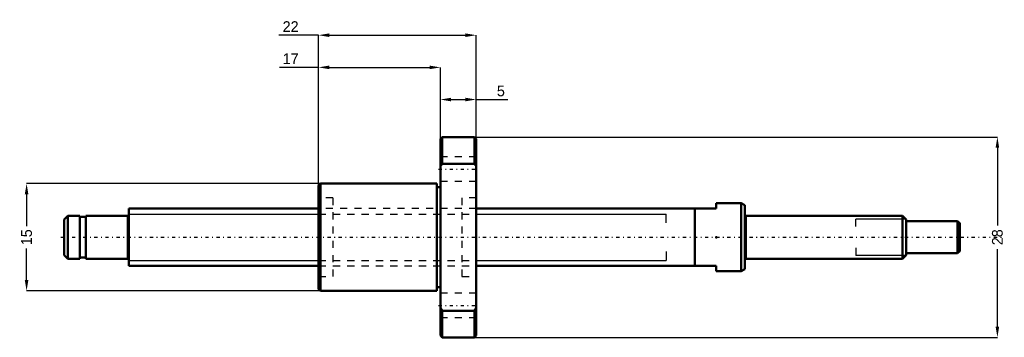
# Model space of a CAD drawing. Header units: millimetres. Extents: x -15 to 122, y -14 to 30.
import ezdxf

# ---------------------------------------------------------------- set-up
doc = ezdxf.new("R2010")
doc.units = ezdxf.units.MM
doc.linetypes.add('Center', pattern=[1.5, 0.45, -0.5, 0.05, -0.5])
doc.linetypes.add('Dashed', pattern=[2, 1, -1])
for name, color, linetype, lineweight in [('2d ConnectionPoints', 7, 'Continuous', 50), ('AM_0', 7, 'Continuous', 50), ('AM_4', 3, 'Continuous', 25), ('AM_5', 3, 'Continuous', 25), ('AM_7', 7, 'Center', 25), ('AM_9', 6, 'Dashed', 25)]:
    doc.layers.add(name, color=color, linetype=linetype, lineweight=lineweight)
doc.dimstyles.new('ISO-25', dxfattribs={"dimtxt": 2.5, "dimasz": 2.5, "dimexe": 1.25, "dimexo": 0.625, "dimtad": 1, "dimtxsty": 'Standard', "dimcen": 2.5, "dimadec": 0, "dimazin": 0, "dimtfac": 1, "dimtmove": 0, "dimatfit": 3, "dimfxl": 0, "dimarcsym": 0})

# ---------------------------------------------------------------- blocks, each defined once
blk = doc.blocks.new('1_BNK_0802_3RRG0_125LC5YRR_Nut_0_in_BNK0802_3RRG0_125LC5Y_48_5__4')
at = {"layer": 'AM_0'}
for p, q in [((43.75, 14), (43.5, 13.75)), ((43.5, 13.75), (43.5, -13.75)), ((48.25, 14), (43.75, 14)), ((43.75, 14), (43.75, 10.28)), ((48.5, 13.75), (48.25, 14)), ((48.25, 14), (48.25, 10.28)), ((48.5, 13.75), (48.5, -13.75)), ((43.5, 9.94), (43.75, 10.28)), ((43.75, 10.28), (48.25, 10.28)), ((48.25, 10.28), (48.5, 9.94)), ((26.75, 7.5), (26.5, 7.25)), ((26.5, 7.25), (26.5, -7.25)), ((43, 7.5), (26.75, 7.5)), ((26.75, 7.5), (26.75, -7.5)), ((43, 7.5), (43, -7.5)), ((43.5, 7), (43, 7)), ((26.5, -7.25), (26.75, -7.5)), ((26.75, -7.5), (43, -7.5)), ((43, -7), (43.5, -7)), ((43.75, -10.28), (43.5, -9.94)), ((48.25, -10.28), (43.75, -10.28)), ((43.75, -10.28), (43.75, -14)), ((48.5, -9.94), (48.25, -10.28)), ((48.25, -10.28), (48.25, -14)), ((43.5, -13.75), (43.75, -14)), ((43.75, -14), (48.25, -14)), ((48.25, -14), (48.5, -13.75))]:
    blk.add_line(p, q, dxfattribs=at)
at = {"layer": 'AM_7'}
for p, q in [((43.25, 9.53), (48.75, 9.53)), ((43.25, -9.53), (48.75, -9.53))]:
    blk.add_line(p, q, dxfattribs=at)
at = {"layer": 'AM_9'}
for p, q in [((48.5, 11.23), (43.5, 11.23)), ((43.5, 7.83), (48.5, 7.83)), ((28.5, 5.5), (26.5, 5.5)), ((28.5, 5.5), (28.5, -5.5)), ((46.5, 5.5), (46.5, -5.5)), ((48.5, 5.5), (46.5, 5.5)), ((46.5, 4), (28.5, 4)), ((28.5, -4), (46.5, -4)), ((26.5, -5.5), (28.5, -5.5)), ((46.5, -5.5), (48.5, -5.5)), ((48.5, -7.83), (43.5, -7.83)), ((43.5, -11.23), (48.5, -11.23))]:
    blk.add_line(p, q, dxfattribs=at)
blk = doc.blocks.new('2_BNK_0802_3RRG0_125LC5Y_Shaft_0_in_BNK0802_3RRG0_125LC5Y_48_5__4')
at = {"layer": 'AM_0'}
for p, q in [((85.5, 4.75), (82, 4.75)), ((82, 4.75), (82, 4)), ((85.5, 4.75), (85.5, -4.75)), ((86, 4.461), (85.5, 4.75)), ((86, 4.461), (86, -4.461)), ((-8.5, 3), (-9, 2.5)), ((-8.5, 3), (-8.5, -3)), ((-6.8, 3), (-8.5, 3)), ((-6.8, 3), (-6.8, -3)), ((-6, 2.85), (-6.8, 2.85)), ((-6, 3), (-6, -3)), ((-0.2, 3), (-6, 3)), ((0, 4), (0, -4)), ((26.5, 4), (0, 4)), ((82, 4), (48.5, 4)), ((79, 4), (79, -4)), ((108, 3), (86.2, 3)), ((108.5, 2.5), (108, 3)), ((108, 3), (108, -3)), ((-9, 2.5), (-9, -2.5)), ((108.5, 2.5), (108.5, -2.5)), ((115.7, 2.25), (108.5, 2.25)), ((116, 1.95), (115.7, 2.25)), ((115.7, 2.25), (115.7, -2.25)), ((116, 1.95), (116, -1.95)), ((-9, -2.5), (-8.5, -3)), ((108, -3), (108.5, -2.5)), ((108.5, -2.25), (115.7, -2.25)), ((115.7, -2.25), (116, -1.95)), ((-8.5, -3), (-6.8, -3)), ((-6.8, -2.85), (-6, -2.85)), ((-6, -3), (-0.2, -3)), ((0, -4), (26.5, -4)), ((48.5, -4), (82, -4)), ((82, -4), (82, -4.75)), ((86.2, -3), (108, -3)), ((82, -4.75), (85.5, -4.75)), ((85.5, -4.75), (86, -4.461))]:
    blk.add_line(p, q, dxfattribs=at)
for centre, start, end in [((-0.2, 3.2), 270, 360), ((86.2, 3.2), 180, 270), ((-0.2, -3.2), 0, 90), ((86.2, -3.2), 90, 180)]:
    blk.add_arc(centre, 0.2, start, end, dxfattribs=at)
at = {"layer": 'AM_4'}
for p, q in [((-0.2, 3), (-0.2, -3)), ((86.2, 3), (86.2, -3))]:
    blk.add_line(p, q, dxfattribs=at)
at = {"layer": 'AM_5'}
for p, q in [((0, 3.233), (26.5, 3.233)), ((48.5, 3.233), (75, 3.233)), ((75, 2), (75, 3.233)), ((108.46, 2.54), (101.5, 2.54)), ((101.5, 1.5), (101.5, 2.54)), ((75, -2), (75, -3.233)), ((101.5, -1.5), (101.5, -2.54)), ((108.46, -2.54), (101.5, -2.54)), ((0, -3.233), (26.5, -3.233)), ((48.5, -3.233), (75, -3.233))]:
    blk.add_line(p, q, dxfattribs=at)
at = {"layer": 'AM_5', "linetype": 'Dashed'}
for p, q in [((26.5, 3.233), (48.5, 3.233)), ((26.5, -3.233), (48.5, -3.233))]:
    blk.add_line(p, q, dxfattribs=at)
at = {"layer": 'AM_7'}
blk.add_line((-9.45, 0), (121.8, 0), dxfattribs=at)
at = {"layer": 'AM_9'}
for p, q in [((48.5, 4), (26.5, 4)), ((26.5, -4), (48.5, -4))]:
    blk.add_line(p, q, dxfattribs=at)
blk = doc.blocks.new('*D3')
at = {"layer": 'AM_5', "color": 0, "lineweight": -2}
for p, q in [((26.75, 7.5), (-14.25, 7.5)), ((-14.25, 6), (-14.25, 1.56)), ((-14.25, -6), (-14.25, -1.56)), ((26.75, -7.5), (-14.25, -7.5))]:
    blk.add_line(p, q, dxfattribs=at)
at = {"layer": 'AM_5', "color": 0}
for points in [[(-14, 6), (-14.5, 6), (-14.25, 7.5)], [(-14.5, -6), (-14, -6), (-14.25, -7.5)]]:
    blk.add_solid(points, dxfattribs=at)
at = {"layer": 'Defpoints', "color": 0}
for p in [(26.75, 7.5), (-14.25, -7.5), (26.75, -7.5)]:
    blk.add_point(p, dxfattribs=at)
at = {"layer": 'AM_5', "color": 0, "insert": (-14.25, 0), "char_height": 1.5, "attachment_point": 5, "rotation": 90}
blk.add_mtext('15', dxfattribs=at)
blk = doc.blocks.new('*D4')
at = {"layer": 'AM_5', "color": 0, "lineweight": -2}
for p, q in [((48.25, 14), (121.25, 14)), ((121.25, 12.5), (121.25, 1.66)), ((121.25, -12.5), (121.25, -1.66)), ((48.25, -14), (121.25, -14))]:
    blk.add_line(p, q, dxfattribs=at)
at = {"layer": 'AM_5', "color": 0}
for points in [[(121.5, 12.5), (121, 12.5), (121.25, 14)], [(121, -12.5), (121.5, -12.5), (121.25, -14)]]:
    blk.add_solid(points, dxfattribs=at)
at = {"layer": 'Defpoints', "color": 0}
for p in [(48.25, 14), (48.25, -14), (121.25, -14)]:
    blk.add_point(p, dxfattribs=at)
at = {"layer": 'AM_5', "color": 0, "insert": (121.25, 0), "char_height": 1.5, "attachment_point": 5, "rotation": 90}
blk.add_mtext('28', dxfattribs=at)
blk = doc.blocks.new('*D5')
at = {"layer": 'AM_5', "color": 0, "lineweight": -2}
for p, q in [((43.5, 13.75), (43.5, 19.25)), ((45, 19.25), (47, 19.25)), ((48.5, 13.75), (48.5, 19.25)), ((48.5, 19.25), (52.9, 19.25))]:
    blk.add_line(p, q, dxfattribs=at)
at = {"layer": 'AM_5', "color": 0}
for points in [[(45, 19.5), (45, 19), (43.5, 19.25)], [(47, 19), (47, 19.5), (48.5, 19.25)]]:
    blk.add_solid(points, dxfattribs=at)
at = {"layer": 'Defpoints', "color": 0}
for p in [(48.5, 19.25), (43.5, 13.75), (48.5, 13.75)]:
    blk.add_point(p, dxfattribs=at)
at = {"layer": 'AM_5', "color": 0, "insert": (51.95, 20.45), "char_height": 1.5, "attachment_point": 5}
blk.add_mtext('5', dxfattribs=at)
blk = doc.blocks.new('*D6')
at = {"layer": 'AM_5', "color": 0, "lineweight": -2}
for p, q in [((26.5, 23.75), (21.04, 23.75)), ((26.5, 7.25), (26.5, 23.75)), ((28, 23.75), (42, 23.75)), ((43.5, 13.75), (43.5, 23.75))]:
    blk.add_line(p, q, dxfattribs=at)
at = {"layer": 'AM_5', "color": 0}
for points in [[(28, 24), (28, 23.5), (26.5, 23.75)], [(42, 23.5), (42, 24), (43.5, 23.75)]]:
    blk.add_solid(points, dxfattribs=at)
at = {"layer": 'Defpoints', "color": 0}
for p in [(43.5, 23.75), (43.5, 13.75), (26.5, 7.25)]:
    blk.add_point(p, dxfattribs=at)
at = {"layer": 'AM_5', "color": 0, "insert": (22.6, 24.95), "char_height": 1.5, "attachment_point": 5}
blk.add_mtext('17', dxfattribs=at)
blk = doc.blocks.new('*D7')
at = {"layer": 'AM_5', "color": 0, "lineweight": -2}
for p, q in [((26.5, 28.25), (20.94, 28.25)), ((26.5, 7.25), (26.5, 28.25)), ((28, 28.25), (47, 28.25)), ((48.5, 13.75), (48.5, 28.25))]:
    blk.add_line(p, q, dxfattribs=at)
at = {"layer": 'AM_5', "color": 0}
for points in [[(28, 28.5), (28, 28), (26.5, 28.25)], [(47, 28), (47, 28.5), (48.5, 28.25)]]:
    blk.add_solid(points, dxfattribs=at)
at = {"layer": 'Defpoints', "color": 0}
for p in [(48.5, 28.25), (48.5, 13.75), (26.5, 7.25)]:
    blk.add_point(p, dxfattribs=at)
at = {"layer": 'AM_5', "color": 0, "insert": (22.6, 29.45), "char_height": 1.5, "attachment_point": 5}
blk.add_mtext('22', dxfattribs=at)

msp = doc.modelspace()

# ---------------------------------------------------------------- linework, layer by layer
at = {"layer": '2d ConnectionPoints'}
for p in [(0, 0), (82, 0)]:
    msp.add_point(p, dxfattribs=at)

# ---------------------------------------------------------------- block references
for name in ['1_BNK_0802_3RRG0_125LC5YRR_Nut_0_in_BNK0802_3RRG0_125LC5Y_48_5__4', '2_BNK_0802_3RRG0_125LC5Y_Shaft_0_in_BNK0802_3RRG0_125LC5Y_48_5__4']:
    msp.add_blockref(name, (0, 0))

# ---------------------------------------------------------------- dimensions: what is measured, and where the dimension line sits
at = {"layer": 'AM_5'}
for base, p1, p2, text, picture, middle in [((48.5, 28.25), (26.5, 7.25), (48.5, 13.75), '22', '*D7', (22.6, 28.25)), ((43.5, 23.75), (26.5, 7.25), (43.5, 13.75), '17', '*D6', (22.6, 23.75)), ((48.5, 19.25), (43.5, 13.75), (48.5, 13.75), '5', '*D5', (51.95, 19.25))]:
    dim = msp.add_linear_dim(base=base, p1=p1, p2=p2, text=text, dimstyle='ISO-25', override={"dimtxt": 1.5, "dimasz": 1.5, "dimexe": 0, "dimexo": 0, "dimgap": 0.45}, dxfattribs=at)
    dim.commit()
    dim.dimension.update_dxf_attribs({"geometry": picture, "text_midpoint": middle, "dimtype": 160})
for base, p1, p2, text, picture, middle in [((121.25, -14), (48.25, 14), (48.25, -14), '28', '*D4', (121.25, 0)), ((-14.25, -7.5), (26.75, 7.5), (26.75, -7.5), '15', '*D3', (-14.25, 0))]:
    dim = msp.add_linear_dim(base=base, p1=p1, p2=p2, angle=90, text=text, dimstyle='ISO-25', override={"dimtxt": 1.5, "dimasz": 1.5, "dimexe": 0, "dimexo": 0, "dimgap": 0.45}, dxfattribs=at)
    dim.commit()
    dim.dimension.update_dxf_attribs({"geometry": picture, "text_midpoint": middle, "dimtype": 160, "text_rotation": 90})

doc.saveas('drawing.dxf')
